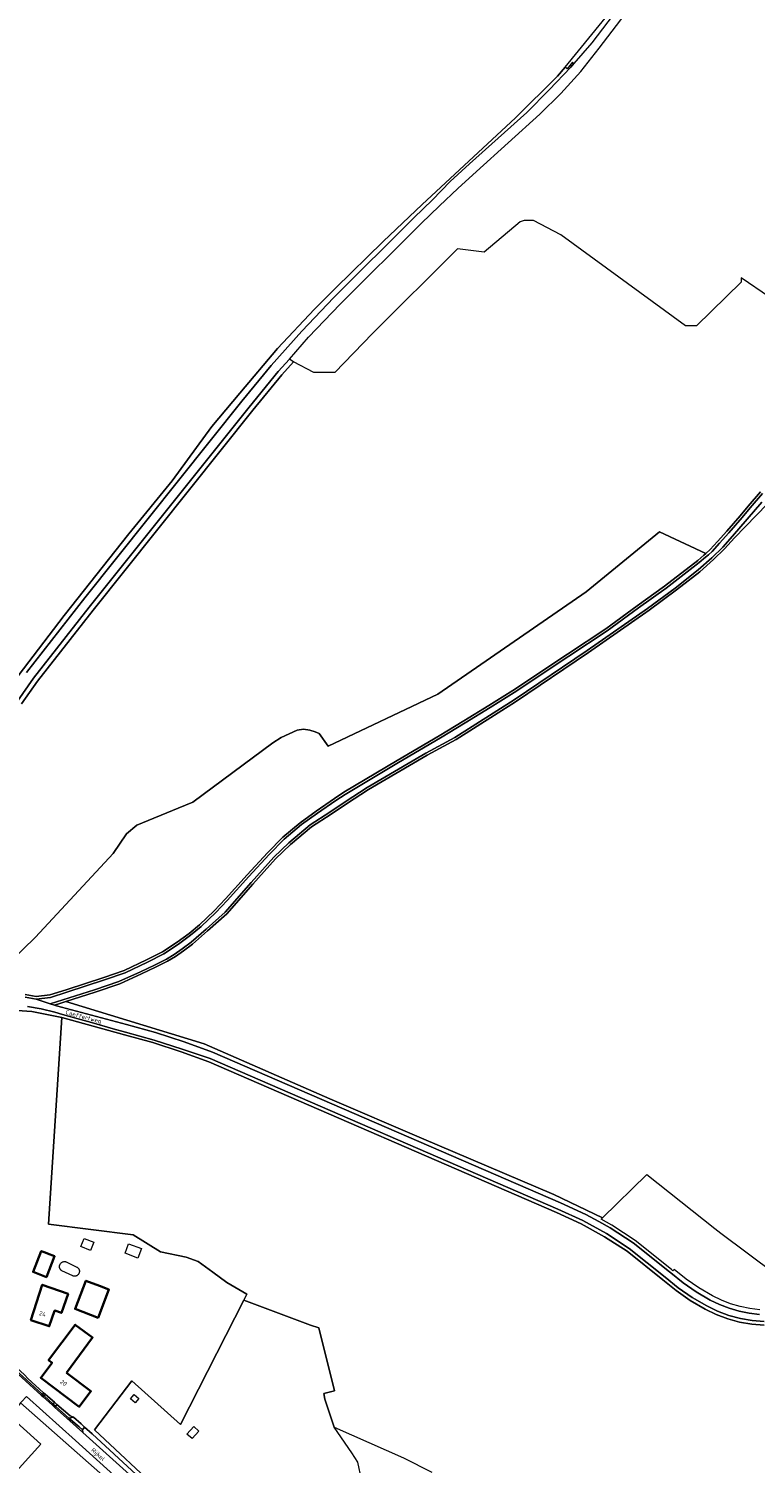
# Model space of a CAD drawing. Extents: x 197309 to 200393, y 360256 to 364259.
# Tile 37 of 39: x 199385 to 199686, y 363139 to 363732. Entities that reach past the tile are written whole.
import ezdxf
from ezdxf.enums import TextEntityAlignment as Align

# ---------------------------------------------------------------- set-up
doc = ezdxf.new("R2010")
doc.units = 0
for name, color, linetype, lineweight in [('B-SB-GR-BOS_GEMENGD-GV', 252, 'Continuous', 13), ('B-SB-GR-BOS_LOOF-GV', 252, 'Continuous', 13), ('B-SB-GR-BOUWLAND-GV', 252, 'Continuous', 13), ('B-SB-GR-GRAS-GV', 252, 'Continuous', 13), ('B-SB-OG-BEBOUWING-G', 10, 'Continuous', 35), ('B-SB-OG-BEBOUWING_HUISNUMMER-T18', 10, 'Continuous', 18), ('B-SB-OG-TERREIN_ERF-GV', 252, 'Continuous', 18), ('B-SB-OG-TOPOGRAFIE-T18', 252, 'Continuous', 18), ('B-SB-OG-WEG-GV', 252, 'Continuous', 18), ('B-SB-VH-VERHARDING_ASFALT-GV', 252, 'Continuous', 18), ('B-SB-VH-VERHARDING_BETONSTRAATSTEEN-GV', 252, 'Continuous', 18), ('B-SB-VH-VERHARDING_FUNDERING_ZAND-GV', 252, 'Continuous', 18)]:
    doc.layers.add(name, color=color, linetype=linetype, lineweight=lineweight)
doc.styles.add('NLCS-ISO-M1000-T18', font='NLCS-ISO.ttf', dxfattribs={"height": 1.8})

msp = doc.modelspace()

# ---------------------------------------------------------------- linework, layer by layer
at = {"layer": 'B-SB-GR-BOS_GEMENGD-GV', "flags": 128}
msp.add_lwpolyline([(199689.277, 363196.379), (199684.2, 363196.811), (199679.185, 363197.704), (199674.271, 363199.048), (199669.499, 363200.834), (199664.919, 363203.042), (199658.765, 363206.63), (199652.912, 363210.689), (199647.448, 363215.155), (199632.7, 363226.959), (199623.402, 363233), (199613.667, 363238.344), (199603.524, 363242.969), (199459.897, 363305.308), (199448.442, 363309.482), (199436.821, 363313.225), (199425.05, 363316.53), (199399.217, 363323.627), (199393.7, 363238.229), (199428.619, 363233.827), (199439.891, 363226.768), (199450.464, 363224.476), (199455.475, 363222.694), (199461.59, 363218.365), (199467.366, 363214.036), (199475.588, 363209.184), (199474.332, 363206.712), (199501.839, 363196.364), (199505.363, 363195.331), (199511.747, 363169.208), (199507.34, 363168.149), (199507.796, 363165.811), (199511.622, 363154.198), (199540.318, 363141.594), (199552.016, 363135.561)], dxfattribs=at)
at = {"layer": 'B-SB-GR-BOS_LOOF-GV', "flags": 128}
for points in [[(199691.519, 363621.457), (199679.843, 363629.532), (199679.843, 363627.68), (199661.323, 363609.688), (199656.825, 363609.688), (199605.363, 363647.259), (199593.986, 363653.212), (199590.15, 363653.212), (199588.562, 363652.683), (199573.613, 363640.115), (199562.633, 363641.438), (199527.576, 363606.513), (199511.965, 363590.374), (199508.129, 363590.374), (199503.234, 363590.374), (199494.878, 363594.804), (199490.081, 363589.393), (199478.073, 363574.798), (199412.072, 363492.087), (199389.122, 363462.68), (199382.458, 363453.322)], [(199377.97, 363346.719), (199388.266, 363356.899), (199420.312, 363391.489), (199425.864, 363399.587), (199430.145, 363403.173), (199447.266, 363410.23), (199453.284, 363412.711), (199486.369, 363437.163), (199489.762, 363439.391), (199496.331, 363442.481), (199499.002, 363442.905), (199501.682, 363442.481), (199503.879, 363441.682), (199505.437, 363440.991), (199509.179, 363435.884), (199554.466, 363457.361), (199615.736, 363499.661), (199646.131, 363524.412), (199665.261, 363515.469), (199667.006, 363517.089), (199670.109, 363520.49), (199673.945, 363524.778), (199679.354, 363531.099), (199682.663, 363535.095), (199687.765, 363541.039)]]:
    msp.add_lwpolyline(points, dxfattribs=at)
at = {"layer": 'B-SB-GR-BOUWLAND-GV', "flags": 128}
for points in [[(199381.106, 363464.835), (199400.092, 363489.794), (199426.78, 363523.62), (199444.704, 363545.579), (199461.1, 363568.027), (199472.643, 363581.734), (199488.25, 363600.266), (199503.565, 363616.481), (199512.265, 363625.168), (199531.954, 363644.431), (199548.025, 363659.757), (199586.551, 363695.622), (199604.005, 363712.863), (199607.053, 363716.589), (199627.951, 363742.131)], [(199690.529, 363535.841), (199677.061, 363521.935), (199672.954, 363517.369), (199668.449, 363512.949), (199662.755, 363507.96), (199653.107, 363500.413), (199641.771, 363491.995), (199616.737, 363474.554), (199586.611, 363454.163), (199562.011, 363438.51), (199550.048, 363432.08), (199525.882, 363417.854), (199516.825, 363411.982), (199510.464, 363407.655), (199502.284, 363402.52), (199493.641, 363395.101), (199487.45, 363389.281), (199478.091, 363378.823), (199467.375, 363366.537), (199459.404, 363359.429), (199453.159, 363354.007), (199449.401, 363351.161), (199446.113, 363348.903), (199442.838, 363346.888), (199437.915, 363344.376), (199432.108, 363341.622), (199423.131, 363337.564), (199412.958, 363334.083), (199400.743, 363330.201), (199457.985, 363312.71), (199509.94, 363289.955), (199547.762, 363273.748), (199602.364, 363250.425), (199622.564, 363240.758), (199640.904, 363258.715), (199668.967, 363236.419), (199671.43, 363234.478), (199716.015, 363201.121)], [(199384.066, 363333.098), (199388.58, 363332.261), (199394.201, 363332.932), (199400.972, 363335.073), (199416.536, 363340.168), (199424.924, 363343.03), (199434.127, 363347.438), (199440.756, 363350.84), (199446.751, 363354.82), (199451.771, 363358.405), (199456.061, 363361.976), (199462.11, 363367.727), (199466.754, 363372.75), (199475.735, 363382.595), (199484.151, 363391.778), (199490.401, 363398.134), (199497.621, 363404.181), (199504.232, 363408.981), (199511.782, 363414.245), (199515.723, 363416.733), (199537.72, 363429.92), (199555.062, 363440.134), (199565.309, 363446.363), (199575.587, 363452.639), (199585.452, 363458.843), (199608.092, 363473.9), (199623.861, 363484.385), (199636.873, 363493.876), (199648.186, 363501.967), (199661.872, 363512.58), (199664.417, 363514.75), (199665.261, 363515.469), (199646.131, 363524.412), (199615.736, 363499.661), (199554.466, 363457.361), (199509.179, 363435.884), (199505.437, 363440.991), (199503.879, 363441.682), (199501.682, 363442.481), (199499.002, 363442.905), (199496.331, 363442.481), (199489.762, 363439.391), (199486.369, 363437.163), (199453.284, 363412.711), (199447.266, 363410.23), (199430.145, 363403.173), (199425.864, 363399.587), (199420.312, 363391.489), (199388.266, 363356.899), (199377.97, 363346.719)], [(199421.925, 363129.13), (199382.143, 363164.23), (199381.208, 363163.173), (199377.529, 363159.015), (199377.503, 363158.987), (199390.426, 363147.263), (199377.63, 363133.014)]]:
    msp.add_lwpolyline(points, dxfattribs=at)
at = {"layer": 'B-SB-GR-GRAS-GV', "flags": 128}
for points in [[(199440.047, 363126.549), (199462.117, 363106.741), (199473.76, 363110.155), (199495.055, 363117.935), (199523.549, 363127.556), (199523.396, 363128.874), (199522.965, 363132.596), (199521.469, 363139.75), (199518.992, 363143.558), (199511.622, 363154.198), (199507.796, 363165.811), (199507.34, 363168.149), (199511.747, 363169.208), (199505.363, 363195.331), (199501.839, 363196.364), (199474.332, 363206.712), (199448.219, 363155.324), (199428.111, 363173.448), (199412.633, 363153.075), (199440.314, 363127.262)], [(199430.926, 363166.116), (199429.401, 363164.33), (199427.539, 363165.919), (199429.063, 363167.706)], [(199453.716, 363154.489), (199455.791, 363152.548), (199452.979, 363149.603), (199450.838, 363151.276)]]:
    msp.add_lwpolyline(points, close=True, dxfattribs=at)
at = {"layer": 'B-SB-OG-BEBOUWING-G', "flags": 128}
for points in [[(199394.363, 363225.614), (199391.873, 363226.584), (199390.671, 363227.051), (199387.308, 363218.411), (199392.78, 363216.281), (199396.143, 363224.921), (199395.084, 363225.333)], [(199386.353, 363198.464), (199393.941, 363195.932), (199396.174, 363202.312), (199396.227, 363202.463), (199399.011, 363201.489), (199401.76, 363209.342), (199391.04, 363213.094)], [(199414.689, 363212.651), (199409.137, 363214.796), (199404.628, 363203.129), (199414.105, 363199.466), (199418.614, 363211.134)], [(199401.022, 363176.7), (199411.885, 363191.248), (199404.714, 363196.587), (199393.703, 363181.967), (199395.141, 363180.884), (199390.441, 363174.646), (199406.343, 363162.665), (199411.202, 363169.113)]]:
    msp.add_lwpolyline(points, close=True, dxfattribs=at)
at = {"layer": 'B-SB-OG-TERREIN_ERF-GV', "flags": 128}
for points in [[(199440.314, 363127.262), (199412.633, 363153.075), (199428.111, 363173.448), (199448.219, 363155.324), (199474.332, 363206.712), (199475.588, 363209.184), (199467.366, 363214.036), (199461.59, 363218.365), (199455.475, 363222.694), (199450.464, 363224.476), (199439.891, 363226.768), (199428.619, 363233.827), (199393.7, 363238.229), (199399.217, 363323.627), (199386.805, 363326.154), (199376.749, 363326.838)], [(199385.07, 363174.404), (199391.601, 363168.473), (199392.365, 363167.759), (199396.191, 363164.587), (199397.15, 363163.542), (199402.632, 363158.872), (199403.961, 363158.426), (199407.141, 363155.674), (199408.498, 363154.221), (199411.623, 363151.446), (199438.913, 363126.304)], [(199377.63, 363133.014), (199390.426, 363147.263), (199377.503, 363158.987), (199365.269, 363145.501), (199364.757, 363144.936), (199355.281, 363134.491)]]:
    msp.add_lwpolyline(points, dxfattribs=at)
for points in [[(199407.045, 363228.875), (199408.449, 363232.291), (199412.347, 363230.688), (199410.943, 363227.273)], [(199425.288, 363226.186), (199426.756, 363230.074), (199432.067, 363228.069), (199430.599, 363224.181)], [(199395.084, 363225.333), (199396.143, 363224.921), (199392.78, 363216.281), (199387.308, 363218.411), (199390.671, 363227.051), (199391.873, 363226.584), (199394.363, 363225.614)], [(199405.404, 363220.454), (199405.555, 363220.359), (199405.698, 363220.251), (199405.83, 363220.131), (199405.951, 363219.999), (199406.059, 363219.857), (199406.155, 363219.706), (199406.237, 363219.547), (199406.304, 363219.382), (199406.356, 363219.211), (199406.393, 363219.036), (199406.414, 363218.858), (199406.419, 363218.68), (199406.407, 363218.501), (199406.381, 363218.324), (199406.338, 363218.151), (199406.28, 363217.982), (199406.207, 363217.819), (199406.12, 363217.662), (199406.048, 363217.545), (199405.948, 363217.407), (199405.837, 363217.277), (199405.716, 363217.157), (199405.584, 363217.049), (199405.444, 363216.951), (199405.296, 363216.866), (199405.141, 363216.794), (199404.981, 363216.736), (199404.816, 363216.691), (199404.649, 363216.661), (199404.479, 363216.645), (199404.308, 363216.643), (199404.138, 363216.656), (199403.969, 363216.684), (199403.804, 363216.725), (199403.643, 363216.781), (199399.197, 363218.889), (199399.046, 363218.985), (199398.905, 363219.094), (199398.773, 363219.215), (199398.653, 363219.348), (199398.545, 363219.49), (199398.451, 363219.642), (199398.37, 363219.801), (199398.304, 363219.967), (199398.253, 363220.139), (199398.217, 363220.314), (199398.197, 363220.491), (199398.193, 363220.67), (199398.205, 363220.848), (199398.233, 363221.025), (199398.277, 363221.198), (199398.336, 363221.367), (199398.41, 363221.53), (199398.498, 363221.685), (199398.622, 363221.883), (199398.73, 363222.021), (199398.85, 363222.149), (199398.981, 363222.266), (199399.122, 363222.371), (199399.271, 363222.463), (199399.428, 363222.542), (199399.592, 363222.607), (199399.76, 363222.657), (199399.932, 363222.692), (199400.106, 363222.712), (199400.282, 363222.716), (199400.457, 363222.706), (199400.631, 363222.68), (199400.801, 363222.638), (199400.968, 363222.582)], [(199386.353, 363198.464), (199391.04, 363213.094), (199401.76, 363209.342), (199399.011, 363201.489), (199396.227, 363202.463), (199396.174, 363202.312), (199393.941, 363195.932)], [(199414.689, 363212.651), (199418.614, 363211.134), (199414.105, 363199.466), (199404.628, 363203.129), (199409.137, 363214.796)], [(199401.022, 363176.7), (199411.202, 363169.113), (199406.343, 363162.665), (199390.441, 363174.646), (199395.141, 363180.884), (199393.703, 363181.967), (199404.714, 363196.587), (199411.885, 363191.248)]]:
    msp.add_lwpolyline(points, close=True, dxfattribs=at)
at = {"layer": 'B-SB-OG-WEG-GV', "flags": 128}
for points in [[(199384.54, 363466.237), (199408.665, 363497.116), (199473.546, 363578.424), (199485.683, 363593.172), (199498.353, 363607.464), (199511.541, 363621.28), (199544.635, 363654.323), (199552.292, 363661.754), (199559.656, 363669.28), (199567.634, 363676.587), (199579.443, 363687.236), (199591.271, 363697.826), (199600.448, 363707.161), (199609.384, 363716.548), (199610.744, 363718.13), (199610.186, 363718.61), (199607.983, 363715.847), (199607.053, 363716.589), (199604.005, 363712.863), (199586.551, 363695.622), (199548.025, 363659.757), (199531.954, 363644.431), (199512.265, 363625.168), (199503.565, 363616.481), (199488.25, 363600.266), (199472.643, 363581.734), (199461.1, 363568.027), (199444.704, 363545.579), (199426.78, 363523.62), (199400.092, 363489.794), (199381.106, 363464.835)], [(199382.458, 363453.322), (199389.122, 363462.68), (199412.072, 363492.087), (199478.073, 363574.798), (199490.081, 363589.393), (199494.878, 363594.804), (199494.227, 363595.148), (199493.151, 363595.871), (199488.56, 363590.692), (199476.519, 363576.057), (199410.502, 363493.326), (199387.518, 363463.876), (199380.788, 363454.425)], [(199383.982, 363332.096), (199388.547, 363331.25), (199394.413, 363331.95), (199401.278, 363334.121), (199416.853, 363339.22), (199425.302, 363342.102), (199434.571, 363346.542), (199441.262, 363349.976), (199447.318, 363353.996), (199452.382, 363357.612), (199456.727, 363361.228), (199462.822, 363367.024), (199467.491, 363372.073), (199476.473, 363381.92), (199484.876, 363391.09), (199491.08, 363397.399), (199498.237, 363403.392), (199504.812, 363408.167), (199512.335, 363413.411), (199516.247, 363415.881), (199538.231, 363429.06), (199555.575, 363439.276), (199565.829, 363445.509), (199576.113, 363451.789), (199585.995, 363458.003), (199608.646, 363473.067), (199624.432, 363483.565), (199637.459, 363493.065), (199648.784, 363501.165), (199662.503, 363511.804), (199665.066, 363513.989), (199666.257, 363515.004), (199667.772, 363516.297), (199670.925, 363519.753), (199674.772, 363524.054), (199680.195, 363530.391), (199683.503, 363534.386), (199688.58, 363540.3)], [(199687.765, 363541.039), (199682.663, 363535.095), (199679.354, 363531.099), (199673.945, 363524.778), (199670.109, 363520.49), (199667.006, 363517.089), (199665.261, 363515.469), (199664.417, 363514.75), (199661.872, 363512.58), (199648.186, 363501.967), (199636.873, 363493.876), (199623.861, 363484.385), (199608.092, 363473.9), (199585.452, 363458.843), (199575.587, 363452.639), (199565.309, 363446.363), (199555.062, 363440.134), (199537.72, 363429.92), (199515.723, 363416.733), (199511.782, 363414.245), (199504.232, 363408.981), (199497.621, 363404.181), (199490.401, 363398.134), (199484.151, 363391.778), (199475.735, 363382.595), (199466.754, 363372.75), (199462.11, 363367.727), (199456.061, 363361.976), (199451.771, 363358.405), (199446.751, 363354.82), (199440.756, 363350.84), (199434.127, 363347.438), (199424.924, 363343.03), (199416.536, 363340.168), (199400.972, 363335.073), (199394.201, 363332.932), (199388.58, 363332.261), (199384.066, 363333.098)], [(199688.424, 363536.688), (199682.27, 363529.621), (199676.308, 363522.593), (199672.231, 363518.061), (199667.769, 363513.683), (199662.117, 363508.73), (199652.501, 363501.208), (199641.187, 363492.807), (199616.171, 363475.378), (199586.062, 363454.999), (199561.505, 363439.373), (199549.557, 363432.952), (199525.356, 363418.705), (199516.272, 363412.815), (199509.917, 363408.492), (199501.689, 363403.327), (199492.973, 363395.845), (199486.734, 363389.98), (199477.342, 363379.485), (199466.663, 363367.242), (199458.743, 363360.18), (199452.529, 363354.784), (199448.816, 363351.972), (199445.568, 363349.742), (199442.348, 363347.761), (199437.473, 363345.273), (199431.688, 363342.529), (199422.762, 363338.495), (199412.645, 363335.033), (199394.344, 363329.217), (199396.089, 363328.722), (199398.391, 363329.454), (199400.743, 363330.201), (199412.958, 363334.083), (199423.131, 363337.564), (199432.108, 363341.622), (199437.915, 363344.376), (199442.838, 363346.888), (199446.113, 363348.903), (199449.401, 363351.161), (199453.159, 363354.007), (199459.404, 363359.429), (199467.375, 363366.537), (199478.091, 363378.823), (199487.45, 363389.281), (199493.641, 363395.101), (199502.284, 363402.52), (199510.464, 363407.655), (199516.825, 363411.982), (199525.882, 363417.854), (199550.048, 363432.08), (199562.011, 363438.51), (199586.611, 363454.163), (199616.737, 363474.554), (199641.771, 363491.995), (199653.107, 363500.413), (199662.755, 363507.96), (199668.449, 363512.949), (199672.954, 363517.369), (199677.061, 363521.935), (199690.529, 363535.841)], [(199689.336, 363197.879), (199684.396, 363198.3), (199679.515, 363199.169), (199674.733, 363200.477), (199670.089, 363202.215), (199665.623, 363204.368), (199659.571, 363207.896), (199653.815, 363211.888), (199648.391, 363216.321), (199633.579, 363228.176), (199624.173, 363234.288), (199614.34, 363239.686), (199604.134, 363244.34), (199460.453, 363306.702), (199448.929, 363310.482), (199437.254, 363314.203), (199425.446, 363317.592), (199420.407, 363318.894), (199412.371, 363321.296), (199399.374, 363324.934), (199396.207, 363325.779), (199390.619, 363327.221), (199384.924, 363328.16)], [(199687.558, 363202.794), (199683.468, 363203.29), (199679.434, 363204.124), (199675.482, 363205.289), (199671.64, 363206.776), (199667.925, 363208.582), (199662.346, 363211.818), (199657.035, 363215.472), (199652.164, 363219.487), (199651.62, 363218.939), (199651.024, 363219.466), (199636.013, 363231.478), (199626.321, 363237.781), (199621.966, 363240.173), (199622.564, 363240.758), (199602.364, 363250.425), (199547.762, 363273.748), (199509.94, 363289.955), (199457.985, 363312.71), (199400.743, 363330.201), (199398.391, 363329.454), (199396.089, 363328.722), (199397.006, 363328.462), (199425.87, 363320.76), (199437.88, 363317.397), (199449.753, 363313.578), (199461.472, 363309.31), (199605.2, 363246.93), (199615.617, 363242.178), (199620.996, 363239.223), (199625.653, 363236.665), (199635.251, 363230.423), (199650.187, 363218.47), (199650.703, 363218.015), (199655.838, 363213.868), (199661.276, 363210.127), (199666.985, 363206.815), (199670.84, 363204.941), (199674.837, 363203.394), (199678.948, 363202.182), (199683.145, 363201.315), (199687.4, 363200.799)], [(199376.749, 363326.838), (199386.805, 363326.154), (199399.217, 363323.627), (199425.05, 363316.53), (199436.821, 363313.225), (199448.442, 363309.482), (199459.897, 363305.308), (199603.524, 363242.969), (199613.667, 363238.344), (199623.402, 363233), (199632.7, 363226.959), (199647.448, 363215.155), (199652.912, 363210.689), (199658.765, 363206.63), (199664.919, 363203.042), (199669.499, 363200.834), (199674.271, 363199.048), (199679.185, 363197.704), (199684.2, 363196.811), (199689.277, 363196.379)]]:
    msp.add_lwpolyline(points, dxfattribs=at)
for points in [[(199391.601, 363168.473), (199385.07, 363174.404), (199383.751, 363175.878), (199374.401, 363184.449), (199374.364, 363184.755), (199373.509, 363183.76), (199391.041, 363167.911)], [(199421.925, 363129.13), (199435.607, 363116.466), (199436.25, 363117.182), (199544.105, 363020.325), (199544.133, 363020.647), (199544.133, 363021.101), (199544.094, 363021.554), (199544.017, 363022.001), (199543.901, 363022.44), (199543.749, 363022.867), (199543.56, 363023.28), (199488.462, 363073.075), (199404.81, 363148.678), (199384.598, 363166.904), (199384.177, 363166.476), (199382.854, 363165.132), (199382.143, 363164.23)], [(199407.655, 363153.15), (199407.895, 363152.09), (199460.166, 363104.839), (199460.665, 363104.746), (199461.17, 363104.7), (199461.678, 363104.7), (199462.183, 363104.746), (199462.683, 363104.839), (199463.171, 363104.976), (199463.645, 363105.158), (199464.1, 363105.383), (199462.117, 363106.741), (199440.047, 363126.549), (199438.913, 363126.304), (199411.623, 363151.446), (199408.498, 363154.221)]]:
    msp.add_lwpolyline(points, close=True, dxfattribs=at)
at = {"layer": 'B-SB-VH-VERHARDING_ASFALT-GV', "flags": 128}
for points in [[(199380.788, 363454.425), (199387.518, 363463.876), (199410.502, 363493.326), (199476.519, 363576.057), (199488.56, 363590.692), (199493.151, 363595.871), (199501.132, 363604.874), (199514.218, 363618.583), (199547.651, 363651.958), (199555.156, 363659.234), (199562.752, 363666.414), (199570.439, 363673.498), (199596.64, 363697.196), (199605.368, 363705.755), (199613.546, 363714.84), (199621.143, 363724.417), (199655.961, 363770.203)], [(199652.926, 363772.489), (199618.073, 363726.657), (199610.744, 363718.13), (199609.384, 363716.548), (199600.448, 363707.161), (199591.271, 363697.826), (199579.443, 363687.236), (199567.634, 363676.587), (199559.656, 363669.28), (199552.292, 363661.754), (199544.635, 363654.323), (199511.541, 363621.28), (199498.353, 363607.464), (199485.683, 363593.172), (199473.546, 363578.424), (199408.665, 363497.116), (199384.54, 363466.237)], [(199460.166, 363104.839), (199407.895, 363152.09), (199401.204, 363157.971), (199396.329, 363162.365), (199395.255, 363163.333), (199391.405, 363166.804), (199390.631, 363167.501), (199373.109, 363183.295)], [(199384.598, 363166.904), (199404.81, 363148.678), (199488.462, 363073.075)]]:
    msp.add_lwpolyline(points, dxfattribs=at)
at = {"layer": 'B-SB-VH-VERHARDING_BETONSTRAATSTEEN-GV', "flags": 128}
for points in [[(199395.255, 363163.333), (199396.329, 363162.365), (199401.204, 363157.971), (199407.895, 363152.09), (199407.655, 363153.15), (199406.304, 363154.309), (199402.89, 363157.24), (199402.012, 363157.993), (199396.656, 363162.834), (199395.597, 363163.792), (199391.815, 363167.212), (199391.041, 363167.911), (199373.509, 363183.76), (199373.109, 363183.295), (199390.631, 363167.501), (199391.405, 363166.804)], [(199392.365, 363167.759), (199391.601, 363168.473), (199391.041, 363167.911), (199391.815, 363167.212)], [(199397.15, 363163.542), (199396.191, 363164.587), (199395.597, 363163.792), (199396.656, 363162.834)], [(199407.655, 363153.15), (199408.498, 363154.221), (199407.141, 363155.674), (199403.961, 363158.426), (199402.012, 363157.993), (199402.89, 363157.24), (199406.304, 363154.309)]]:
    msp.add_lwpolyline(points, close=True, dxfattribs=at)
at = {"layer": 'B-SB-VH-VERHARDING_FUNDERING_ZAND-GV', "flags": 128}
for points in [[(199688.58, 363540.3), (199683.503, 363534.386), (199680.195, 363530.391), (199674.772, 363524.054), (199670.925, 363519.753), (199667.772, 363516.297), (199666.257, 363515.004), (199665.066, 363513.989), (199662.503, 363511.804), (199648.784, 363501.165), (199637.459, 363493.065), (199624.432, 363483.565), (199608.646, 363473.067), (199585.995, 363458.003), (199576.113, 363451.789), (199565.829, 363445.509), (199555.575, 363439.276), (199538.231, 363429.06), (199516.247, 363415.881), (199512.335, 363413.411), (199504.812, 363408.167), (199498.237, 363403.392), (199491.08, 363397.399), (199484.876, 363391.09), (199476.473, 363381.92), (199467.491, 363372.073), (199462.822, 363367.024), (199456.727, 363361.228), (199452.382, 363357.612), (199447.318, 363353.996), (199441.262, 363349.976), (199434.571, 363346.542), (199425.302, 363342.102), (199416.853, 363339.22), (199401.278, 363334.121), (199394.413, 363331.95), (199388.547, 363331.25), (199394.344, 363329.217), (199412.645, 363335.033), (199422.762, 363338.495), (199431.688, 363342.529), (199437.473, 363345.273), (199442.348, 363347.761), (199445.568, 363349.742), (199448.816, 363351.972), (199452.529, 363354.784), (199458.743, 363360.18), (199466.663, 363367.242), (199477.342, 363379.485), (199486.734, 363389.98), (199492.973, 363395.845), (199501.689, 363403.327), (199509.917, 363408.492), (199516.272, 363412.815), (199525.356, 363418.705), (199549.557, 363432.952), (199561.505, 363439.373), (199586.062, 363454.999), (199616.171, 363475.378), (199641.187, 363492.807), (199652.501, 363501.208), (199662.117, 363508.73), (199667.769, 363513.683), (199672.231, 363518.061), (199676.308, 363522.593), (199682.27, 363529.621), (199688.424, 363536.688)], [(199687.4, 363200.799), (199683.145, 363201.315), (199678.948, 363202.182), (199674.837, 363203.394), (199670.84, 363204.941), (199666.985, 363206.815), (199661.276, 363210.127), (199655.838, 363213.868), (199650.703, 363218.015), (199650.187, 363218.47), (199635.251, 363230.423), (199625.653, 363236.665), (199620.996, 363239.223), (199615.617, 363242.178), (199605.2, 363246.93), (199461.472, 363309.31), (199449.753, 363313.578), (199437.88, 363317.397), (199425.87, 363320.76), (199397.006, 363328.462), (199396.089, 363328.722), (199394.344, 363329.217), (199388.547, 363331.25), (199383.982, 363332.096)], [(199384.924, 363328.16), (199390.619, 363327.221), (199396.207, 363325.779), (199399.374, 363324.934), (199412.371, 363321.296), (199420.407, 363318.894), (199425.446, 363317.592), (199437.254, 363314.203), (199448.929, 363310.482), (199460.453, 363306.702), (199604.134, 363244.34), (199614.34, 363239.686), (199624.173, 363234.288), (199633.579, 363228.176), (199648.391, 363216.321), (199653.815, 363211.888), (199659.571, 363207.896), (199665.623, 363204.368), (199670.089, 363202.215), (199674.733, 363200.477), (199679.515, 363199.169), (199684.396, 363198.3), (199689.336, 363197.879)]]:
    msp.add_lwpolyline(points, dxfattribs=at)
for points in [[(199396.191, 363164.587), (199392.365, 363167.759), (199391.815, 363167.212), (199395.597, 363163.792)], [(199403.961, 363158.426), (199402.632, 363158.872), (199397.15, 363163.542), (199396.656, 363162.834), (199402.012, 363157.993)]]:
    msp.add_lwpolyline(points, close=True, dxfattribs=at)

# ---------------------------------------------------------------- texts
at = {"layer": 'B-SB-OG-BEBOUWING_HUISNUMMER-T18', "style": 'NLCS-ISO-M1000-T18'}
for s, rotation, p in [('24', 341.5, (199391.202, 363201.063)), ('20', 323, (199399.874, 363172.545))]:
    msp.add_text(s, height=1.8, rotation=rotation, dxfattribs=at).set_placement(p, align=Align.MIDDLE)
at = {"layer": 'B-SB-OG-TOPOGRAFIE-T18', "style": 'NLCS-ISO-M1000-T18'}
for s, rotation, p in [('Caeffertweg', 345, (199408.103, 363323.692)), ('Rijkel', 317.9, (199413.965, 363142.762))]:
    msp.add_text(s, height=1.8, rotation=rotation, dxfattribs=at).set_placement(p, align=Align.MIDDLE)

doc.saveas('drawing.dxf')
